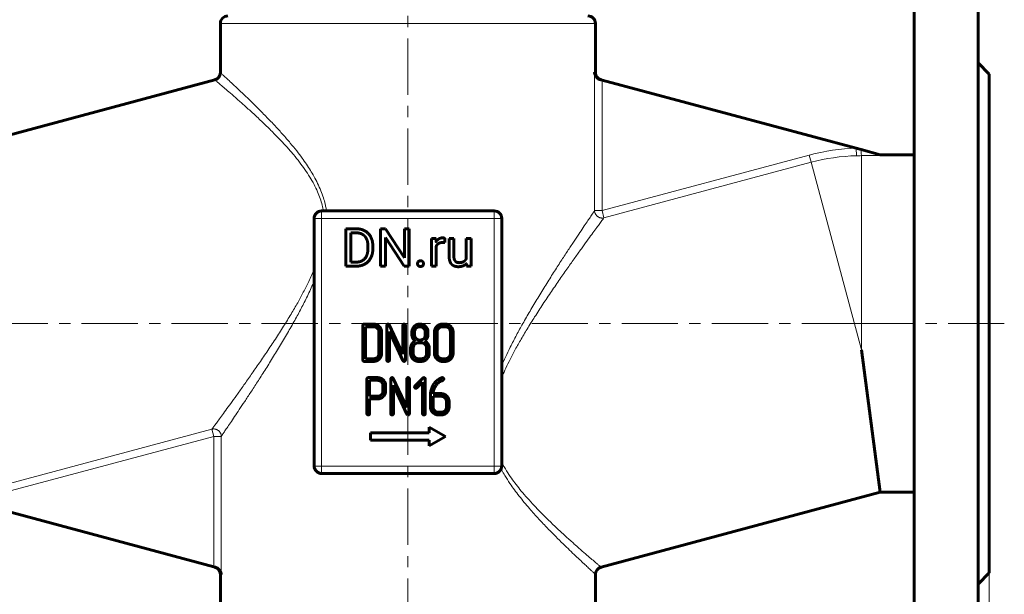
# Model space of a CAD drawing. Header units: millimetres. Extents: x 0 to 594, y 0 to 420.
# Tile 4 of 23: x 90 to 222, y 134 to 211. Entities that reach past the tile are written whole.
import ezdxf

# ---------------------------------------------------------------- set-up
doc = ezdxf.new("R2010")
doc.units = ezdxf.units.MM
for name, pattern in [('K5LT_AXLED', [12, 7.5, -1.5, 1.5, -1.5]), ('K5LT_BASIC', [0]), ('K5LT_THIN', [0])]:
    doc.linetypes.add(name, pattern=pattern)
doc.layers.add('Системный слой', color=7, linetype='Continuous')
doc.layers.add('Системный слой (1)', color=7, linetype='Continuous', true_color=0x6c6c6c)
doc.styles.add('KDIMTEXTSTYLE', font='txt', dxfattribs={"width": 0.96, "oblique": 15, "height": 5})
doc.styles.add('KTEXTSTYLE', font='txt', dxfattribs={"width": 0.96, "height": 5})
doc.dimstyles.new('KDIMSTYLE (0.50)', dxfattribs={"dimtxt": 5, "dimasz": 1, "dimexe": 2, "dimexo": 0, "dimgap": 1, "dimtad": 1, "dimlfac": 2, "dimtxsty": 'KDIMTEXTSTYLE', "dimsah": 1, "dimcen": 0, "dimdle": 1, "dimadec": 0, "dimazin": 0, "dimtfac": 0.667, "dimtmove": 0, "dimatfit": 3, "dimfxl": 1, "dimtvp": 1, "dimtolj": 1, "dimtzin": 0, "dimarcsym": 0})

# ---------------------------------------------------------------- blocks, each defined once
blk = doc.blocks.new('U3')
at = {"layer": 'Системный слой (1)', "color": 143, "linetype": 'K5LT_BASIC', "lineweight": 60, "true_color": 0x33acca}
for p, q in [((117.23, 203.83), (117.23, 210.39)), ((117.23, 102.89), (117.23, 136.96))]:
    blk.add_line(p, q, dxfattribs=at)
blk = doc.blocks.new('U4')
at = {"layer": 'Системный слой (1)', "color": 143, "linetype": 'K5LT_BASIC', "lineweight": 60, "true_color": 0x33acca}
for p, q in [((167.23, 203.83), (167.23, 210.39)), ((167.23, 102.89), (167.23, 136.95))]:
    blk.add_line(p, q, dxfattribs=at)
blk = doc.blocks.new('D0')
at = {"layer": 'Системный слой (1)'}
for points in [[(69.23, 46.97), (69.73, 47.63), (64.73, 46.97), (69.73, 46.31)], [(219.73, 46.97), (214.73, 47.63), (215.23, 46.97), (214.73, 46.31)]]:
    blk.add_hatch(color=7, dxfattribs=at).paths.add_polyline_path(points)
at = {"layer": 'Системный слой (1)', "color": 7, "linetype": 'K5LT_THIN', "lineweight": 18, "true_color": 0xffffff}
for p, q in [((64.73, 137.14), (64.73, 44.97)), ((219.73, 137.14), (219.73, 44.97)), ((64.73, 46.97), (69.73, 47.63)), ((69.73, 47.63), (69.23, 46.97)), ((215.23, 46.97), (214.73, 47.63)), ((214.73, 47.63), (219.73, 46.97)), ((69.73, 46.31), (64.73, 46.97)), ((64.73, 46.97), (219.73, 46.97)), ((69.23, 46.97), (69.73, 46.31)), ((219.73, 46.97), (214.73, 46.31)), ((214.73, 46.31), (215.23, 46.97))]:
    blk.add_line(p, q, dxfattribs=at)
blk.add_wipeout([(137.22, 47.97), (137.22, 55.35), (146.84, 55.35), (146.84, 47.97)]).dxf.layer = 'Системный слой (1)'
at = {"layer": 'Системный слой (1)', "color": 7, "insert": (137.22, 54.56), "char_height": 5, "attachment_point": 1, "style": 'KTEXTSTYLE'}
blk.add_mtext('\\fArial|b0|c204|p34;\\H5.0;\\W1.000;\\Q15;\\fGOST Type AU|b0|i0|c204|p34;\\Q15;\\W0.960;310', dxfattribs=at)
blk = doc.blocks.new('KDIMARROW_01')
at = {"layer": 'Системный слой'}
blk.add_hatch(color=0, dxfattribs=at).paths.add_polyline_path([(0, 0), (-5, 0.66), (-4.5, 0), (-5, -0.66)])
at = {"layer": 'Системный слой', "color": 0, "linetype": 'K5LT_THIN', "lineweight": 18}
for p, q in [((-4.5, 0), (-5, 0.66)), ((-5, 0.66), (0, 0)), ((0, 0), (-5, -0.66)), ((-5, -0.66), (-4.5, 0))]:
    blk.add_line(p, q, dxfattribs=at)
at = {"layer": 'Системный слой (1)', "color": 0, "linetype": 'K5LT_THIN', "lineweight": 18}
blk.add_line((142.23, 170.39), (141.73, 170.39), dxfattribs=at)
blk = doc.blocks.new('D1')
at = {"layer": 'Системный слой (1)'}
for points in [[(55.45, 165.39), (54.79, 170.39), (54.13, 165.39), (54.79, 165.89)], [(54.79, 82.89), (55.45, 87.89), (54.79, 87.39), (54.13, 87.89)]]:
    blk.add_hatch(color=7, dxfattribs=at).paths.add_polyline_path(points)
at = {"layer": 'Системный слой (1)', "color": 7, "linetype": 'K5LT_THIN', "lineweight": 18, "true_color": 0xffffff}
for p, q in [((64.73, 170.39), (52.79, 170.39)), ((54.13, 165.39), (54.79, 170.39)), ((54.79, 170.39), (55.45, 165.39)), ((54.79, 82.89), (54.79, 170.39)), ((54.79, 165.89), (54.13, 165.39)), ((55.45, 165.39), (54.79, 165.89)), ((54.79, 82.89), (54.13, 87.89)), ((54.13, 87.89), (54.79, 87.39)), ((54.79, 87.39), (55.45, 87.89)), ((55.45, 87.89), (54.79, 82.89)), ((92.23, 82.89), (52.79, 82.89))]:
    blk.add_line(p, q, dxfattribs=at)
blk.add_wipeout([(53.79, 121.7), (46.41, 121.7), (46.41, 131.19), (53.79, 131.19)]).dxf.layer = 'Системный слой (1)'
at = {"layer": 'Системный слой (1)', "color": 7, "insert": (47.2, 121.7), "char_height": 5, "attachment_point": 1, "rotation": 90, "style": 'KTEXTSTYLE'}
blk.add_mtext('\\fArial|b0|c204|p34;\\H5.0;\\W1.000;\\Q15;\\fGOST Type AU|b0|i0|c204|p34;\\Q15;\\W0.960;175', dxfattribs=at)
blk = doc.blocks.new('D2')
at = {"layer": 'Системный слой (1)'}
for points in [[(55.45, 223.39), (54.79, 228.39), (54.13, 223.39), (54.79, 223.89)], [(54.79, 170.39), (55.45, 175.39), (54.79, 174.89), (54.13, 175.39)]]:
    blk.add_hatch(color=7, dxfattribs=at).paths.add_polyline_path(points)
at = {"layer": 'Системный слой (1)', "color": 7, "linetype": 'K5LT_THIN', "lineweight": 18, "true_color": 0xffffff}
for p, q in [((136.53, 228.39), (52.79, 228.39)), ((54.13, 223.39), (54.79, 228.39)), ((54.79, 228.39), (55.45, 223.39)), ((54.79, 228.39), (54.79, 170.39)), ((54.79, 223.89), (54.13, 223.39)), ((55.45, 223.39), (54.79, 223.89)), ((54.79, 170.39), (54.13, 175.39)), ((54.13, 175.39), (54.79, 174.89)), ((54.79, 174.89), (55.45, 175.39)), ((55.45, 175.39), (54.79, 170.39)), ((64.73, 170.39), (52.79, 170.39))]:
    blk.add_line(p, q, dxfattribs=at)
blk.add_wipeout([(53.79, 194.71), (46.41, 194.71), (46.41, 203.7), (53.79, 203.7)]).dxf.layer = 'Системный слой (1)'
at = {"layer": 'Системный слой (1)', "color": 7, "insert": (47.2, 194.71), "char_height": 5, "attachment_point": 1, "rotation": 90, "style": 'KTEXTSTYLE'}
blk.add_mtext('\\fArial|b0|c204|p34;\\H5.0;\\W1.000;\\Q15;\\fGOST Type AU|b0|i0|c204|p34;\\Q15;\\W0.960;116', dxfattribs=at)
blk = doc.blocks.new('D3')
at = {"layer": 'Системный слой (1)'}
for points in [[(40.76, 260.89), (40.1, 265.89), (39.44, 260.89), (40.1, 261.39)], [(40.1, 170.39), (40.76, 175.39), (40.1, 174.89), (39.44, 175.39)]]:
    blk.add_hatch(color=7, dxfattribs=at).paths.add_polyline_path(points)
at = {"layer": 'Системный слой (1)', "color": 7, "linetype": 'K5LT_THIN', "lineweight": 18, "true_color": 0xffffff}
for p, q in [((140.73, 265.89), (38.1, 265.89)), ((39.44, 260.89), (40.1, 265.89)), ((40.1, 265.89), (40.76, 260.89)), ((40.1, 170.39), (40.1, 265.89)), ((40.1, 261.39), (39.44, 260.89)), ((40.76, 260.89), (40.1, 261.39)), ((40.1, 170.39), (39.44, 175.39)), ((39.44, 175.39), (40.1, 174.89)), ((40.1, 174.89), (40.76, 175.39)), ((40.76, 175.39), (40.1, 170.39)), ((64.73, 170.39), (38.1, 170.39))]:
    blk.add_line(p, q, dxfattribs=at)
blk.add_wipeout([(39.1, 213.53), (31.72, 213.53), (31.72, 222.39), (39.1, 222.39)]).dxf.layer = 'Системный слой (1)'
at = {"layer": 'Системный слой (1)', "color": 7, "insert": (32.51, 213.53), "char_height": 5, "attachment_point": 1, "rotation": 90, "style": 'KTEXTSTYLE'}
blk.add_mtext('\\fArial|b0|c204|p34;\\H5.0;\\W1.000;\\Q15;\\fGOST Type AU|b0|i0|c204|p34;\\Q15;\\W0.960;191', dxfattribs=at)

msp = doc.modelspace()

# ---------------------------------------------------------------- linework, layer by layer
at = {"layer": 'Системный слой (1)', "color": 30, "linetype": 'K5LT_AXLED', "lineweight": 18, "true_color": 0xff8000}
for p, q in [((142.233, 80.894), (142.233, 227.1031)), ((62.733, 170.394), (206.733, 170.394)), ((221.733, 170.394), (200.6938, 170.394))]:
    msp.add_line(p, q, dxfattribs=at)
at = {"layer": 'Системный слой (1)', "color": 143, "linetype": 'K5LT_BASIC', "lineweight": 60, "true_color": 0x33acca}
for p, q in [((209.733, 220.394), (209.733, 120.394)), ((218.233, 220.394), (218.233, 120.394)), ((218.233, 205.144), (219.733, 203.644)), ((219.733, 203.644), (219.733, 137.144)), ((79.2708, 192.894), (116.4918, 202.8673)), ((168.1126, 202.8299), (167.9299, 202.8788)), ((201.9935, 193.7515), (168.1126, 202.8299)), ((201.9935, 193.7515), (202.6441, 193.5772)), ((202.6441, 193.5772), (205.1938, 192.894)), ((205.1938, 192.894), (209.733, 192.894)), ((205.1938, 192.894), (205.1938, 192.8154)), ((153.733, 185.394), (130.733, 185.394)), ((129.733, 184.394), (129.733, 151.394)), ((154.733, 151.394), (154.733, 184.394)), ((135.3586, 183.0187), (133.9481, 183.0187)), ((133.9481, 183.0187), (133.9481, 178.034)), ((135.3586, 182.4778), (134.6088, 182.4778)), ((134.6088, 182.4778), (134.6088, 178.5715)), ((139.239, 183.0187), (138.5783, 183.0187)), ((138.5783, 183.0187), (138.5783, 178.034)), ((141.7588, 179.1638), (139.239, 183.0187)), ((142.4127, 183.0187), (141.7588, 183.0187)), ((141.7588, 183.0187), (141.7588, 179.1638)), ((142.4127, 178.034), (142.4127, 183.0187)), ((139.239, 181.8787), (141.7485, 178.034)), ((139.239, 178.034), (139.239, 181.8787)), ((145.9778, 181.7383), (145.3616, 181.7383)), ((145.3616, 181.7383), (145.3616, 178.034)), ((145.9903, 181.3148), (145.9778, 181.7383)), ((147.1487, 181.17), (147.1521, 181.7589)), ((147.7291, 181.7383), (147.7291, 179.3487)), ((148.3625, 181.7383), (147.7291, 181.7383)), ((148.3625, 179.3418), (148.3625, 181.7383)), ((150.0092, 181.7383), (150.0092, 179.043)), ((150.646, 181.7383), (150.0092, 181.7383)), ((150.646, 178.034), (150.646, 181.7383)), ((136.9026, 180.3757), (136.9026, 180.6804)), ((137.5565, 180.3757), (137.5565, 180.6736)), ((145.9949, 178.034), (145.9949, 180.6656)), ((134.6088, 178.5715), (135.297, 178.5715)), ((133.9481, 178.034), (135.297, 178.034)), ((138.5783, 178.034), (139.239, 178.034)), ((141.7485, 178.034), (142.4127, 178.034)), ((145.3616, 178.034), (145.9949, 178.034)), ((150.0269, 178.4005), (150.04, 178.034)), ((150.04, 178.034), (150.646, 178.034)), ((136.2376, 170.1368), (136.2376, 165.5179)), ((137.659, 170.3144), (136.4152, 170.3144)), ((137.6589, 169.9585), (136.5934, 169.9585)), ((136.5934, 169.9585), (136.5934, 165.6961)), ((139.4126, 170.1371), (139.4126, 165.5179)), ((141.5478, 166.3245), (139.7501, 170.2117)), ((139.7684, 169.33), (141.5658, 165.4433)), ((139.7684, 165.5179), (139.7684, 169.33)), ((141.5478, 170.1371), (141.5478, 166.3245)), ((141.9036, 165.5179), (141.9036, 170.1371)), ((143.6042, 170.2966), (143.4157, 170.2431)), ((143.718, 170.3144), (143.6042, 170.2966)), ((143.8282, 170.3144), (143.718, 170.3144)), ((144.8795, 169.4759), (144.8259, 169.6642)), ((144.8974, 169.3622), (144.8795, 169.4759)), ((144.8974, 168.8897), (144.8974, 169.3622)), ((147.184, 170.3144), (146.8286, 170.3144)), ((147.1839, 169.9585), (146.8287, 169.9585)), ((138.3728, 166.4065), (138.3728, 169.2481)), ((138.7286, 166.4061), (138.7286, 169.2485)), ((142.7648, 169.2554), (142.7648, 168.8917)), ((143.1207, 169.2514), (143.1207, 168.889)), ((144.5415, 168.889), (144.5415, 169.2514)), ((145.7626, 169.2485), (145.7626, 166.4061)), ((146.1184, 169.2481), (146.1184, 166.4065)), ((147.8978, 166.4065), (147.8978, 169.2481)), ((148.2536, 166.4061), (148.2536, 169.2485)), ((142.5876, 167.1161), (142.5876, 166.4058)), ((142.9434, 167.116), (142.9434, 166.4061)), ((144.0086, 167.826), (143.6536, 167.826)), ((144.7188, 166.4061), (144.7188, 167.116)), ((145.0746, 166.4061), (145.0746, 167.1167)), ((202.6938, 166.894), (205.1952, 147.894)), ((136.5934, 165.6961), (137.6589, 165.6961)), ((141.5658, 165.4433), (141.6369, 165.3615)), ((143.6536, 165.6961), (144.0086, 165.6961)), ((146.8287, 165.6961), (147.1839, 165.6961)), ((136.4152, 165.3402), (137.659, 165.3402)), ((141.6369, 165.3615), (141.7257, 165.3402)), ((143.6535, 165.3402), (144.0087, 165.3402)), ((146.8286, 165.3402), (147.184, 165.3402)), ((136.7667, 162.997), (136.7667, 158.3857)), ((138.1922, 163.1746), (136.9449, 163.1746)), ((137.1226, 162.8188), (137.1226, 160.6955)), ((138.1881, 162.8188), (137.1226, 162.8188)), ((139.9417, 163.0013), (139.9417, 158.3821)), ((142.0769, 159.1887), (140.2792, 163.0759)), ((142.0769, 163.0013), (142.0769, 159.1887)), ((142.4328, 158.3821), (142.4328, 163.0013)), ((144.2367, 163.1252), (143.174, 162.0592)), ((144.5389, 158.3818), (144.5389, 163.0008)), ((146.5993, 162.6945), (146.7492, 162.7727)), ((146.7492, 162.7727), (146.8277, 162.8082)), ((146.8428, 163.1812), (146.7682, 163.167)), ((146.8277, 162.8082), (146.8956, 162.8331)), ((138.9019, 161.3985), (138.9019, 162.1122)), ((139.24, 162.3362), (139.1865, 162.5245)), ((139.2578, 162.2225), (139.24, 162.3362)), ((139.2578, 161.3983), (139.2578, 162.2225)), ((140.2976, 158.3821), (140.2976, 162.1942)), ((140.2976, 162.1942), (142.095, 158.3074)), ((143.4227, 161.8105), (144.183, 162.5743)), ((144.183, 162.5743), (144.183, 158.3818)), ((137.1226, 160.6955), (138.1881, 160.6955)), ((137.1226, 158.3857), (137.1226, 160.3396)), ((137.1226, 160.3396), (138.1884, 160.3396)), ((145.2334, 160.8509), (145.2334, 159.2701)), ((146.6513, 161.046), (145.5893, 161.046)), ((146.6545, 160.6902), (145.5893, 160.6902)), ((145.5893, 160.6902), (145.5893, 159.2703)), ((147.3646, 159.2703), (147.3646, 159.9802)), ((147.7205, 159.27), (147.7205, 159.9804)), ((142.095, 158.3074), (142.1661, 158.2257)), ((142.1661, 158.2257), (142.2549, 158.2044)), ((146.2993, 158.2044), (146.6546, 158.2044)), ((146.2994, 158.5603), (146.6545, 158.5603)), ((145.068, 156.574), (145.068, 155.824)), ((147.233, 155.324), (145.068, 156.574)), ((137.233, 155.824), (137.233, 154.824)), ((145.068, 155.824), (137.233, 155.824)), ((145.068, 154.074), (147.233, 155.324)), ((137.233, 154.824), (145.068, 154.824)), ((145.068, 154.824), (145.068, 154.074)), ((130.733, 150.394), (153.733, 150.394)), ((82.4725, 147.0365), (116.3535, 137.9581)), ((167.9742, 137.9206), (205.1952, 147.894)), ((205.1952, 147.894), (209.733, 147.894)), ((116.3535, 137.9581), (116.5361, 137.9091)), ((218.233, 135.644), (219.733, 137.144))]:
    msp.add_line(p, q, dxfattribs=at)
at = {"layer": 'Системный слой (1)', "color": 7, "linetype": 'K5LT_THIN', "lineweight": 18, "true_color": 0xffffff}
for p, q in [((117.233, 210.394), (167.233, 210.394)), ((167.1172, 185.4424), (167.1172, 203.8651)), ((167.1172, 203.8651), (167.233, 203.8329)), ((168.1126, 185.4424), (168.1126, 202.8299)), ((202.0194, 192.7575), (201.9935, 193.7515)), ((168.1126, 185.4424), (195.7402, 192.8452)), ((168.3699, 184.4819), (195.9976, 191.8847)), ((195.9976, 191.8847), (195.7402, 192.8452)), ((195.9976, 191.8847), (202.6938, 166.894)), ((202.6938, 192.7682), (202.6938, 166.894)), ((130.733, 185.394), (130.733, 184.394)), ((153.733, 184.394), (153.733, 185.394)), ((167.1172, 185.4424), (168.1126, 185.4424)), ((168.3699, 184.4819), (168.1126, 185.4424)), ((130.733, 184.394), (129.733, 184.394)), ((153.733, 184.394), (130.733, 184.394)), ((130.733, 184.394), (130.733, 151.394)), ((153.733, 151.394), (153.733, 184.394)), ((154.733, 184.394), (153.733, 184.394)), ((88.4685, 148.9032), (116.0961, 156.306)), ((116.0961, 156.306), (116.3535, 155.3456)), ((88.7258, 147.9428), (116.3535, 155.3456)), ((116.3535, 137.9581), (116.3535, 155.3456)), ((117.3489, 155.3456), (116.3535, 155.3456)), ((117.3489, 136.9228), (117.3489, 155.3456)), ((129.733, 151.394), (130.733, 151.394)), ((130.733, 151.394), (130.733, 150.394)), ((130.733, 151.394), (153.733, 151.394)), ((153.733, 150.394), (153.733, 151.394)), ((153.733, 151.394), (154.733, 151.394)), ((117.233, 136.9551), (117.3489, 136.9228))]:
    msp.add_line(p, q, dxfattribs=at)
at = {"layer": 'Системный слой (1)', "color": 143, "linetype": 'K5LT_BASIC', "lineweight": 60, "true_color": 0x33acca}
for centre, start, end in [((118.233, 210.394), 90, 180), ((166.233, 210.394), 0, 90), ((116.233, 203.8332), 285, 0), ((168.233, 203.8329), 180, 255), ((130.733, 184.394), 90, 180), ((153.733, 184.394), 0, 90), ((130.733, 151.394), 180, 270), ((153.733, 151.394), 270, 0), ((116.233, 136.9551), 0, 75), ((168.233, 136.9547), 105, 180)]:
    msp.add_arc(centre, 1, start, end, dxfattribs=at)
at = {"layer": 'Системный слой (1)', "color": 7, "linetype": 'K5LT_THIN', "lineweight": 18, "true_color": 0xffffff}
for radius in [26.8666, 25.8723]:
    msp.add_arc((202.6938, 166.894), radius, 91.493604, 105, dxfattribs=at)
msp.add_ellipse((202.6938, 193.7626), major_axis=(0.0055, -1), ratio=0.05159696, start_param=4.898627, end_param=6.17725503, dxfattribs=at)
for points, knots in [([(117.233, 203.8332), (117.2331, 203.8332), (117.3011, 203.7712), (117.5772, 203.5187), (117.9837, 203.1455), (118.5361, 202.6353), (119.2614, 201.9595), (120.1494, 201.1214), (121.1665, 200.1451), (122.269, 199.0625), (123.3964, 197.9227), (124.4992, 196.767), (125.5478, 195.619), (126.5145, 194.5031), (127.3692, 193.4528), (128.0893, 192.504), (128.7007, 191.6359), (129.2258, 190.8272), (129.7284, 189.9774), (130.1997, 189.0792), (130.6301, 188.1121), (130.9618, 187.1929), (131.1835, 186.4044), (131.3107, 185.8227), (131.3658, 185.5123), (131.385, 185.394)], [0, 0, 0, 0, 1.7071082, 3.19901439, 4.56954681, 6.04046819, 7.62366003, 9.24208735, 10.8866906, 12.52154086, 14.08105667, 15.52121367, 16.86605929, 18.11515885, 19.21078046, 20.15292413, 20.94003994, 21.6848521, 22.36819761, 23.17742015, 23.95903623, 24.70852662, 25.31845664, 25.74105368, 26, 26, 26, 26]), ([(116.4918, 202.8673), (116.4919, 202.8673), (116.5612, 202.8089), (116.8426, 202.5714), (117.2571, 202.2202), (117.8208, 201.7396), (118.5616, 201.1023), (119.4702, 200.3105), (120.5128, 199.3861), (121.6447, 198.3591), (122.8019, 197.2774), (123.9321, 196.1816), (125.0072, 195.092), (126.0193, 194.0093), (126.9447, 192.9522), (127.7705, 191.9315), (128.5038, 190.938), (129.153, 189.9538), (129.7205, 188.9636), (130.1848, 187.9979), (130.5446, 187.0653), (130.7975, 186.2072), (130.9144, 185.6524), (130.9588, 185.394)], [0, 0, 0, 0, 1.57317318, 2.94791107, 4.21111366, 5.56734695, 7.02792418, 8.52312248, 10.04554149, 11.56057031, 13.00602007, 14.33744315, 15.57813719, 16.73892804, 17.8250773, 18.7932807, 19.67577466, 20.54356746, 21.34691158, 22.12500194, 22.81573971, 23.45315421, 24, 24, 24, 24]), ([(202.6938, 192.7682), (202.9274, 192.7694), (203.3252, 192.7725), (203.8555, 192.7795), (204.2591, 192.7868), (204.5803, 192.7942), (204.8011, 192.8005), (204.9464, 192.8054), (205.0361, 192.8087), (205.1186, 192.812), (205.1693, 192.8142), (205.1938, 192.8154)], [0, 0, 0, 0, 3.37711628, 5.74562009, 7.64884361, 9.18955464, 10.36536904, 10.81974581, 11.27453998, 11.65014262, 12, 12, 12, 12]), ([(167.1172, 185.4424), (167.0551, 185.351), (166.8898, 185.1077), (166.537, 184.5873), (166.1106, 183.9561), (165.6057, 183.206), (165, 182.3016), (164.2986, 181.2473), (163.5023, 180.0402), (162.6148, 178.68), (161.6434, 177.1703), (160.6097, 175.5336), (159.5548, 173.8224), (158.5272, 172.1031), (157.5771, 170.4504), (156.6973, 168.8463), (155.9262, 167.3556), (155.2697, 165.9905), (154.8975, 165.1526), (154.733, 164.7645)], [0, 0, 0, 0, 1.20206493, 2.29707976, 3.28782543, 4.34954526, 5.45896514, 6.62873714, 7.85621033, 9.14694758, 10.50464337, 11.9150071, 13.33475878, 14.70127936, 15.98013934, 17.11924652, 18.2719381, 19.20857951, 20, 20, 20, 20]), ([(168.3699, 184.4819), (168.3235, 184.4702), (168.2392, 184.4552), (168.113, 184.4493), (167.9923, 184.4578), (167.8777, 184.4803), (167.7648, 184.5162), (167.6545, 184.5654), (167.5442, 184.6329), (167.442, 184.715), (167.3521, 184.8084), (167.2796, 184.9065), (167.2153, 185.0186), (167.156, 185.1614), (167.1238, 185.3104), (167.1176, 185.4106), (167.1172, 185.4424)], [0, 0, 0, 0, 1.35137183, 2.41379926, 3.55339737, 4.7521747, 5.68703749, 6.87450693, 8.13377146, 9.30512277, 10.54042076, 11.76326994, 12.72119402, 14.16707612, 16.10236145, 17, 17, 17, 17]), ([(168.3699, 184.4819), (168.3041, 184.3929), (168.1282, 184.1549), (167.7514, 183.6438), (167.2938, 183.0212), (166.7515, 182.2805), (166.1008, 181.3872), (165.3474, 180.3461), (164.4906, 179.1519), (163.5345, 177.8047), (162.4872, 176.3076), (161.3753, 174.6878), (160.2447, 172.9993), (159.1546, 171.3187), (158.1477, 169.7034), (157.2515, 168.1945), (156.4426, 166.7514), (155.7508, 165.425), (155.1818, 164.2332), (154.8683, 163.5116), (154.733, 163.1827)], [0, 0, 0, 0, 1.21537798, 2.32808282, 3.33719787, 4.42086187, 5.54901007, 6.74124558, 7.99346985, 9.31470957, 10.70460627, 12.14936344, 13.59544773, 14.98274033, 16.25612215, 17.42018962, 18.45632358, 19.49277258, 20.32052806, 21, 21, 21, 21]), ([(129.733, 177.6052), (129.5109, 177.0655), (129.0479, 176.0345), (128.3035, 174.5599), (127.5086, 173.1071), (126.6283, 171.597), (125.6316, 169.9748), (124.5459, 168.2826), (123.4139, 166.5779), (122.2958, 164.9387), (121.2362, 163.4163), (120.2652, 162.0426), (119.3905, 160.8197), (118.6167, 159.7475), (117.9372, 158.8126), (117.3612, 158.0244), (116.8893, 157.3816), (116.5284, 156.8914), (116.263, 156.5318), (116.1427, 156.369), (116.0961, 156.306)], [0, 0, 0, 0, 1.116037, 2.16864549, 3.19284164, 4.34444905, 5.61341862, 6.9980215, 8.43919646, 9.88562908, 11.27546177, 12.60134385, 13.85144571, 15.0414845, 16.16970469, 17.27362324, 18.29446107, 19.26154244, 20.13951134, 21, 21, 21, 21]), ([(129.733, 176.0235), (129.4782, 175.4222), (128.9503, 174.2628), (128.1168, 172.601), (127.2347, 170.9571), (126.2823, 169.2734), (125.253, 167.5305), (124.1945, 165.7979), (123.1588, 164.1464), (122.1801, 162.6165), (121.2838, 161.2365), (120.4738, 160.0039), (119.7578, 158.9241), (119.1185, 157.9667), (118.5697, 157.1497), (118.1118, 156.471), (117.7658, 155.9598), (117.5097, 155.5823), (117.3942, 155.4123), (117.3489, 155.3456)], [0, 0, 0, 0, 1.22607836, 2.40588155, 3.55608572, 4.84507537, 6.22001143, 7.63165402, 9.04233105, 10.38551947, 11.67337086, 12.88903205, 14.04647715, 15.13371183, 16.25363122, 17.27656015, 18.26164453, 19.12069338, 20, 20, 20, 20]), ([(116.0961, 156.306), (116.1425, 156.3178), (116.2269, 156.3328), (116.353, 156.3387), (116.4738, 156.3302), (116.5883, 156.3076), (116.7012, 156.2718), (116.8115, 156.2225), (116.9219, 156.155), (117.024, 156.0729), (117.114, 155.9795), (117.1865, 155.8815), (117.2508, 155.7694), (117.31, 155.6266), (117.3423, 155.4776), (117.3484, 155.3774), (117.3489, 155.3456)], [0, 0, 0, 0, 1.35137183, 2.41379926, 3.55339737, 4.7521747, 5.68703749, 6.87450693, 8.13377146, 9.30512277, 10.54042076, 11.76326994, 12.72119402, 14.16707612, 16.10236145, 17, 17, 17, 17]), ([(154.6482, 150.9909), (154.6765, 150.9393), (154.7047, 150.8878), (154.733, 150.8363), (154.8695, 150.5906), (155.221, 149.9884), (155.9846, 148.8131), (157.0818, 147.3341), (158.3908, 145.761), (159.6694, 144.3385), (160.8453, 143.0967), (161.9246, 141.9986), (162.908, 141.0255), (163.7942, 140.1667), (164.5819, 139.4158), (165.2693, 138.7685), (165.8553, 138.2222), (166.3388, 137.7748), (166.7195, 137.4246), (166.9972, 137.1701), (167.1727, 137.0098), (167.2281, 136.9592), (167.233, 136.9547), (167.233, 136.9547)], [0, 0, 0, 0, 1, 1, 1, 1.59286961, 2.478966, 4.0125704, 5.65070123, 7.16321924, 8.59330017, 9.96137219, 11.27903468, 12.55373363, 13.79097781, 14.99529781, 16.17073484, 17.32082659, 18.44931182, 19.55973208, 20.65575921, 21.74160542, 22, 22, 22, 22]), ([(154.733, 151.8771), (154.9379, 151.4844), (155.353, 150.7673), (156.0065, 149.79), (156.6638, 148.9013), (157.3754, 148.0133), (158.1789, 147.0793), (159.0934, 146.0806), (160.1084, 145.0316), (161.2102, 143.9454), (162.3557, 142.8599), (163.4907, 141.8185), (164.552, 140.8689), (165.4931, 140.0428), (166.2856, 139.3571), (166.9252, 138.8092), (167.4067, 138.4), (167.7397, 138.1183), (167.9322, 137.956), (167.9742, 137.9207), (167.9742, 137.9206)], [0, 0, 0, 0, 0.92835529, 1.74653221, 2.5083562, 3.31926902, 4.2436695, 5.26260662, 6.41959674, 7.68985786, 9.06695077, 10.51373568, 11.97733937, 13.40942191, 14.8010465, 16.13078994, 17.42966281, 18.64997092, 19.84378526, 21, 21, 21, 21])]:
    msp.add_open_spline(points, degree=3, knots=knots, dxfattribs=at)
at = {"layer": 'Системный слой (1)', "color": 143, "linetype": 'K5LT_BASIC', "lineweight": 60, "true_color": 0x33acca}
for points, degree, knots in [([(167.9299, 202.8788), (167.8639, 202.8965), (167.7524, 202.939), (167.6384, 203.0052), (167.5477, 203.0695), (167.4799, 203.1269), (167.4086, 203.1997), (167.3488, 203.2711), (167.2873, 203.3588), (167.2293, 203.4619), (167.1657, 203.6101), (167.131, 203.7466), (167.1192, 203.8432), (167.1172, 203.8651)], 3, [0, 0, 0, 0, 1.76142205, 3.1512914, 3.64059734, 4.92790099, 5.7562889, 6.71891044, 7.81824444, 9.1611469, 10.5818268, 13.22156832, 14, 14, 14, 14]), ([(146.3527, 181.6784), (146.1353, 181.55), (145.9926, 181.3186), (145.9903, 181.3148)], 2, [0, 0, 0, 1.96727517, 2, 2, 2]), ([(145.9949, 180.6656), (146.0604, 180.8217), (146.2859, 181.0605), (146.6214, 181.1974), (146.8406, 181.1974)], 2, [0, 0, 0, 0.95729969, 1.97864985, 3, 3, 3]), ([(116.5361, 137.9091), (116.6022, 137.8914), (116.7137, 137.849), (116.8277, 137.7827), (116.9183, 137.7184), (116.9862, 137.661), (117.0574, 137.5883), (117.1173, 137.5168), (117.1788, 137.4291), (117.2368, 137.3261), (117.3003, 137.1779), (117.3351, 137.0413), (117.3468, 136.9448), (117.3489, 136.9228)], 3, [0, 0, 0, 0, 1.76142205, 3.1512914, 3.64059734, 4.92790099, 5.7562889, 6.71891044, 7.81824444, 9.1611469, 10.5818268, 13.22156832, 14, 14, 14, 14])]:
    msp.add_open_spline(points, degree=degree, knots=knots, dxfattribs=at)
at = {"layer": 'Системный слой (1)', "color": 7, "linetype": 'K5LT_THIN', "lineweight": 18, "true_color": 0xffffff}
msp.add_open_spline([(202.0194, 192.7575), (202.2448, 192.7634), (202.4696, 192.767), (202.6938, 192.7682)], degree=3, dxfattribs=at)
at = {"layer": 'Системный слой (1)', "color": 143, "linetype": 'K5LT_BASIC', "lineweight": 60, "true_color": 0x33acca}
for points in [[(137.5565, 180.6736), (137.5565, 181.2145), (137.2415, 182.0807), (136.6561, 182.6935), (135.8482, 183.0187), (135.3586, 183.0187)], [(136.9026, 180.6804), (136.9026, 181.1084), (136.6972, 181.776), (136.3001, 182.2382), (135.7283, 182.4778), (135.3586, 182.4778)], [(146.8714, 181.8068), (146.5701, 181.8068), (146.3527, 181.6784)], [(146.8406, 181.1974), (146.9296, 181.1974), (147.0699, 181.1871), (147.1487, 181.17)], [(147.0289, 181.7914), (146.9398, 181.8068), (146.8714, 181.8068)], [(147.1521, 181.7589), (147.1179, 181.776), (147.0289, 181.7914)], [(135.297, 178.034), (135.8173, 178.034), (136.6493, 178.3592), (137.2415, 178.9687), (137.5565, 179.8348), (137.5565, 180.3757)], [(135.297, 178.5715), (135.831, 178.5715), (136.5431, 179.02), (136.9026, 179.8314), (136.9026, 180.3757)], [(143.6208, 178.6417), (143.5198, 178.5304), (143.5198, 178.3695)], [(143.9135, 178.753), (143.7218, 178.753), (143.6208, 178.6417)], [(144.2062, 178.6417), (144.1052, 178.753), (143.9135, 178.753)], [(144.3072, 178.3695), (144.3072, 178.5304), (144.2062, 178.6417)], [(147.7291, 179.3487), (147.7291, 178.9789), (147.8164, 178.7153)], [(147.8164, 178.7153), (147.9037, 178.4517), (148.0646, 178.2874)], [(148.419, 178.9293), (148.3625, 179.0919), (148.3625, 179.3418)], [(148.7922, 178.5407), (148.6706, 178.5784), (148.4755, 178.7667), (148.419, 178.9293)], [(149.0438, 178.5031), (148.9137, 178.5031), (148.7922, 178.5407)], [(149.684, 178.6588), (149.4478, 178.5031), (149.0438, 178.5031)], [(150.0092, 179.043), (149.9035, 178.8036), (149.684, 178.6588)], [(143.5198, 178.3695), (143.5198, 178.2121), (143.6208, 178.1025)], [(143.6208, 178.1025), (143.7218, 177.9929), (143.9135, 177.9929)], [(143.9135, 177.9929), (144.1052, 177.9929), (144.2062, 178.1025)], [(144.2062, 178.1025), (144.3072, 178.2121), (144.3072, 178.3695)], [(148.0646, 178.2874), (148.2255, 178.123), (148.4498, 178.0443)], [(148.4498, 178.0443), (148.674, 177.9655), (148.9445, 177.9655)], [(148.9445, 177.9655), (149.3416, 177.9655), (149.6189, 178.0939)], [(149.6189, 178.0939), (149.8645, 178.2076), (150.0269, 178.4005)], [(136.4152, 170.3144), (136.2376, 170.3144), (136.2376, 170.1368)], [(138.1632, 169.749), (137.9537, 169.9585), (137.6589, 169.9585)], [(138.4123, 170.0035), (138.0961, 170.3144), (137.659, 170.3144)], [(138.3728, 169.2481), (138.3728, 169.5394), (138.1632, 169.749)], [(138.7286, 169.2485), (138.7286, 169.6926), (138.4123, 170.0035)], [(139.4659, 170.2543), (139.4126, 170.1939), (139.4126, 170.1371)], [(139.5902, 170.3147), (139.5191, 170.3147), (139.4659, 170.2543)], [(139.6772, 170.2934), (139.6328, 170.3147), (139.5902, 170.3147)], [(139.7501, 170.2117), (139.7217, 170.2721), (139.6772, 170.2934)], [(141.6011, 170.2543), (141.5478, 170.1939), (141.5478, 170.1371)], [(141.7257, 170.3147), (141.6545, 170.3147), (141.6011, 170.2543)], [(141.8467, 170.2685), (141.7897, 170.3147), (141.7257, 170.3147)], [(141.9036, 170.1371), (141.9036, 170.2224), (141.8467, 170.2685)], [(143.0743, 170.0078), (142.7648, 169.6654), (142.7648, 169.2554)], [(143.4157, 170.2431), (143.2307, 170.1646), (143.0743, 170.0078)], [(143.3303, 169.7542), (143.1207, 169.5499), (143.1207, 169.2514)], [(143.8347, 169.9585), (143.5398, 169.9585), (143.3303, 169.7542)], [(144.5899, 170.0053), (144.268, 170.3144), (143.8282, 170.3144)], [(144.3355, 169.7524), (144.1295, 169.9585), (143.8347, 169.9585)], [(144.5415, 169.2514), (144.5415, 169.5463), (144.3355, 169.7524)], [(144.8259, 169.6642), (144.7472, 169.8561), (144.5899, 170.0053)], [(146.0717, 169.9946), (145.7626, 169.6749), (145.7626, 169.2485)], [(146.8286, 170.3144), (146.3809, 170.3144), (146.0717, 169.9946)], [(146.3262, 169.7507), (146.1184, 169.543), (146.1184, 169.2481)], [(146.8287, 169.9585), (146.534, 169.9585), (146.3262, 169.7507)], [(147.6882, 169.749), (147.4787, 169.9585), (147.1839, 169.9585)], [(147.9373, 170.0035), (147.6211, 170.3144), (147.184, 170.3144)], [(147.8978, 169.2481), (147.8978, 169.5394), (147.6882, 169.749)], [(148.2536, 169.2485), (148.2536, 169.6926), (147.9373, 170.0035)], [(143.1604, 168.0609), (142.8864, 167.8869), (142.737, 167.6382)], [(142.7648, 168.8917), (142.7648, 168.6385), (142.8717, 168.4246)], [(142.8717, 168.4246), (142.9787, 168.2106), (143.1604, 168.0609)], [(143.1207, 168.889), (143.1207, 168.5941), (143.3267, 168.388)], [(143.3267, 168.388), (143.5327, 168.1819), (143.8276, 168.1819)], [(143.8276, 168.1819), (144.1153, 168.1819), (144.3284, 168.3844)], [(144.3284, 168.3844), (144.5415, 168.5869), (144.5415, 168.889)], [(144.5031, 168.0618), (144.702, 168.2288), (144.7997, 168.4295)], [(144.9096, 167.6799), (144.7445, 167.9446), (144.5031, 168.0618)], [(144.7997, 168.4295), (144.8974, 168.6303), (144.8974, 168.8897)], [(142.737, 167.6382), (142.5876, 167.3896), (142.5876, 167.1161)], [(143.1511, 167.6183), (142.9434, 167.4107), (142.9434, 167.116)], [(143.6536, 167.826), (143.3589, 167.826), (143.1511, 167.6183)], [(144.5146, 167.6183), (144.3105, 167.826), (144.0086, 167.826)], [(144.7188, 167.116), (144.7188, 167.4107), (144.5146, 167.6183)], [(145.0746, 167.1167), (145.0746, 167.4152), (144.9096, 167.6799)], [(136.2376, 165.5179), (136.2376, 165.3402), (136.4152, 165.3402)], [(137.6589, 165.6961), (137.9466, 165.6961), (138.1597, 165.8986)], [(137.659, 165.3402), (138.1032, 165.3402), (138.4159, 165.6547)], [(138.1597, 165.8986), (138.3728, 166.101), (138.3728, 166.4065)], [(138.4159, 165.6547), (138.7286, 165.9691), (138.7286, 166.4061)], [(139.4126, 165.5179), (139.4126, 165.4255), (139.4659, 165.3829)], [(139.4659, 165.3829), (139.5585, 165.3402), (139.5905, 165.3402)], [(139.5905, 165.3402), (139.6688, 165.3402), (139.7186, 165.3829)], [(139.7186, 165.3829), (139.7684, 165.4326), (139.7684, 165.5179)], [(141.7257, 165.3402), (141.7933, 165.3402), (141.8502, 165.3864)], [(141.8502, 165.3864), (141.9036, 165.4717), (141.9036, 165.5179)], [(142.5876, 166.4058), (142.5876, 165.9582), (142.9162, 165.6492)], [(142.9162, 165.6492), (143.2449, 165.3402), (143.6535, 165.3402)], [(142.9434, 166.4061), (142.9434, 166.1185), (143.1582, 165.9073)], [(143.1582, 165.9073), (143.3731, 165.6961), (143.6536, 165.6961)], [(144.0086, 165.6961), (144.3069, 165.6961), (144.5128, 165.902)], [(144.0087, 165.3402), (144.4529, 165.3402), (144.7638, 165.6511)], [(144.5128, 165.902), (144.7188, 166.1079), (144.7188, 166.4061)], [(144.7638, 165.6511), (145.0746, 165.962), (145.0746, 166.4061)], [(145.7626, 166.4061), (145.7626, 165.9585), (146.0913, 165.6493)], [(146.0913, 165.6493), (146.42, 165.3402), (146.8286, 165.3402)], [(146.1184, 166.4065), (146.1184, 166.1188), (146.3333, 165.9074)], [(146.3333, 165.9074), (146.5482, 165.6961), (146.8287, 165.6961)], [(147.1839, 165.6961), (147.4716, 165.6961), (147.6847, 165.8986)], [(147.184, 165.3402), (147.6282, 165.3402), (147.9409, 165.6547)], [(147.6847, 165.8986), (147.8978, 166.101), (147.8978, 166.4065)], [(147.9409, 165.6547), (148.2536, 165.9691), (148.2536, 166.4061)], [(136.9449, 163.1746), (136.7667, 163.1746), (136.7667, 162.997)], [(138.6924, 162.6093), (138.4828, 162.8188), (138.1881, 162.8188)], [(138.9513, 162.8655), (138.6306, 163.1746), (138.1922, 163.1746)], [(139.1865, 162.5245), (139.1081, 162.7163), (138.9513, 162.8655)], [(139.995, 163.1185), (139.9417, 163.0581), (139.9417, 163.0013)], [(140.1194, 163.1789), (140.0483, 163.1789), (139.995, 163.1185)], [(140.2064, 163.1576), (140.162, 163.1789), (140.1194, 163.1789)], [(140.2792, 163.0759), (140.2508, 163.1363), (140.2064, 163.1576)], [(142.1303, 163.1185), (142.0769, 163.0581), (142.0769, 163.0013)], [(142.2549, 163.1789), (142.1837, 163.1789), (142.1303, 163.1185)], [(142.3758, 163.1327), (142.3189, 163.1789), (142.2549, 163.1789)], [(142.4328, 163.0013), (142.4328, 163.0865), (142.3758, 163.1327)], [(144.3576, 163.175), (144.2865, 163.175), (144.2367, 163.1252)], [(144.4838, 163.127), (144.4287, 163.175), (144.3576, 163.175)], [(144.5389, 163.0008), (144.5389, 163.079), (144.4838, 163.127)], [(146.7682, 163.167), (146.0292, 162.8757), (145.6135, 162.2079)], [(146.9618, 163.1244), (146.9138, 163.1812), (146.8428, 163.1812)], [(146.8956, 162.8331), (146.9634, 162.8721), (146.9866, 162.9094)], [(147.0098, 162.9965), (147.0098, 163.0675), (146.9618, 163.1244)], [(146.9866, 162.9094), (147.0098, 162.9467), (147.0098, 162.9965)], [(138.9019, 162.1122), (138.9019, 162.3998), (138.6924, 162.6093)], [(143.174, 162.0592), (143.1207, 161.9668), (143.1207, 161.9384)], [(143.1207, 161.9384), (143.1207, 161.8638), (143.174, 161.8105)], [(143.174, 161.8105), (143.2273, 161.7572), (143.3019, 161.7572)], [(143.3019, 161.7572), (143.3694, 161.7572), (143.4227, 161.8105)], [(145.6135, 162.2079), (145.2334, 161.5898), (145.2334, 160.8509)], [(145.5893, 161.046), (145.5893, 161.277), (145.6856, 161.5417)], [(145.6856, 161.5417), (145.782, 161.8063), (145.9105, 162.0195)], [(145.9105, 162.0195), (146.1175, 162.3321), (146.3352, 162.5062)], [(146.3352, 162.5062), (146.4601, 162.6128), (146.5993, 162.6945)], [(138.1881, 160.6955), (138.4757, 160.6955), (138.6888, 160.8979)], [(138.1884, 160.3396), (138.6361, 160.3396), (138.9469, 160.6505)], [(138.6888, 160.8979), (138.9019, 161.1002), (138.9019, 161.3985)], [(138.9469, 160.6505), (139.2578, 160.9613), (139.2578, 161.3983)], [(147.4104, 160.737), (147.1004, 161.046), (146.6513, 161.046)], [(147.1605, 160.4825), (146.9563, 160.6902), (146.6545, 160.6902)], [(147.3646, 159.9802), (147.3646, 160.2748), (147.1605, 160.4825)], [(147.7205, 159.9804), (147.7205, 160.428), (147.4104, 160.737)], [(145.2334, 159.2701), (145.2334, 158.8225), (145.562, 158.5135)], [(145.5893, 159.2703), (145.5893, 158.9827), (145.8041, 158.7715)], [(147.1587, 158.7662), (147.3646, 158.9721), (147.3646, 159.2703)], [(147.4096, 158.5152), (147.7205, 158.826), (147.7205, 159.27)], [(136.7667, 158.3857), (136.7667, 158.2933), (136.8201, 158.2507)], [(136.8201, 158.2507), (136.9126, 158.2081), (136.9447, 158.2081)], [(136.9447, 158.2081), (137.023, 158.2081), (137.0728, 158.2507)], [(137.0728, 158.2507), (137.1226, 158.3004), (137.1226, 158.3857)], [(139.9417, 158.3821), (139.9417, 158.2897), (139.9951, 158.2471)], [(139.9951, 158.2471), (140.0876, 158.2044), (140.1197, 158.2044)], [(140.1197, 158.2044), (140.198, 158.2044), (140.2478, 158.2471)], [(140.2478, 158.2471), (140.2976, 158.2968), (140.2976, 158.3821)], [(142.2549, 158.2044), (142.3225, 158.2044), (142.3794, 158.2506)], [(142.3794, 158.2506), (142.4328, 158.3359), (142.4328, 158.3821)], [(144.183, 158.3818), (144.183, 158.2894), (144.2364, 158.2467)], [(144.2364, 158.2467), (144.3289, 158.2041), (144.3609, 158.2041)], [(144.3609, 158.2041), (144.4392, 158.2041), (144.4891, 158.2467)], [(144.4891, 158.2467), (144.5389, 158.2965), (144.5389, 158.3818)], [(145.562, 158.5135), (145.8907, 158.2044), (146.2993, 158.2044)], [(145.8041, 158.7715), (146.0189, 158.5603), (146.2994, 158.5603)], [(146.6545, 158.5603), (146.9527, 158.5603), (147.1587, 158.7662)], [(146.6546, 158.2044), (147.0987, 158.2044), (147.4096, 158.5152)]]:
    msp.add_open_spline(points, degree=2, dxfattribs=at)

# ---------------------------------------------------------------- block references
at = {"layer": 'Системный слой (1)'}
for name in ['U3', 'U4']:
    msp.add_blockref(name, (0, 0), dxfattribs=at)

# ---------------------------------------------------------------- next in the draw order: dimensions: what is measured, and where the dimension line sits
at = {"layer": 'Системный слой (1)', "color": 7}
dim = msp.add_linear_dim(base=(64.733, 46.9716), p1=(219.733, 137.144), p2=(64.733, 137.144), dimstyle='KDIMSTYLE (0.50)', override={"dimexo": 0, "dimpost": '\\fGOST Type AU|b0|c204|p34;\\H5.0;\\W0.960;\\Q15;<>', "dimblk1": 'KDIMARROW_01', "dimblk2": 'KDIMARROW_01', "dimse1": 0, "dimse2": 0, "dimclrt": 7, "dimtol": 1, "dimtp": 0, "dimtm": 0, "dimtdec": 5, "dimtolj": 1}, dxfattribs=at)
dim.commit()
dim.dimension.update_dxf_attribs({"geometry": 'D0', "text_midpoint": (142.233, 46.9716), "dimtype": 160})

# ---------------------------------------------------------------- next in the draw order: dimensions: what is measured, and where the dimension line sits
dim = msp.add_linear_dim(base=(54.7881, 82.894), p1=(64.733, 170.394), p2=(92.233, 82.894), angle=90, dimstyle='KDIMSTYLE (0.50)', override={"dimexo": 0, "dimpost": '\\fGOST Type AU|b0|c204|p34;\\H5.0;\\W0.960;\\Q15;<>', "dimblk1": 'KDIMARROW_01', "dimblk2": 'KDIMARROW_01', "dimse1": 0, "dimse2": 0, "dimclrt": 7, "dimtol": 1, "dimtp": 0, "dimtm": 0, "dimtdec": 5, "dimtolj": 1}, dxfattribs=at)
dim.commit()
dim.dimension.update_dxf_attribs({"geometry": 'D1', "text_midpoint": (54.7881, 126.644), "dimtype": 160})

# ---------------------------------------------------------------- next in the draw order: dimensions: what is measured, and where the dimension line sits
dim = msp.add_linear_dim(base=(54.7881, 228.394), p1=(64.733, 170.394), p2=(136.533, 228.394), angle=90, dimstyle='KDIMSTYLE (0.50)', override={"dimexo": 0, "dimpost": '\\fGOST Type AU|b0|c204|p34;\\H5.0;\\W0.960;\\Q15;<>', "dimblk1": 'KDIMARROW_01', "dimblk2": 'KDIMARROW_01', "dimse1": 0, "dimse2": 0, "dimclrt": 7, "dimtol": 1, "dimtp": 0, "dimtm": 0, "dimtdec": 5, "dimtolj": 1}, dxfattribs=at)
dim.commit()
dim.dimension.update_dxf_attribs({"geometry": 'D2', "text_midpoint": (54.7881, 199.394), "dimtype": 160})

# ---------------------------------------------------------------- next in the draw order: dimensions: what is measured, and where the dimension line sits
dim = msp.add_linear_dim(base=(40.0995, 170.394), p1=(140.733, 265.894), p2=(64.733, 170.394), angle=90, dimstyle='KDIMSTYLE (0.50)', override={"dimexo": 0, "dimpost": '\\fGOST Type AU|b0|c204|p34;\\H5.0;\\W0.960;\\Q15;<>', "dimblk1": 'KDIMARROW_01', "dimblk2": 'KDIMARROW_01', "dimse1": 0, "dimse2": 0, "dimclrt": 7, "dimtol": 1, "dimtp": 0, "dimtm": 0, "dimtdec": 5, "dimtolj": 1}, dxfattribs=at)
dim.commit()
dim.dimension.update_dxf_attribs({"geometry": 'D3', "text_midpoint": (40.0995, 218.144), "dimtype": 160})

doc.saveas('drawing.dxf')
